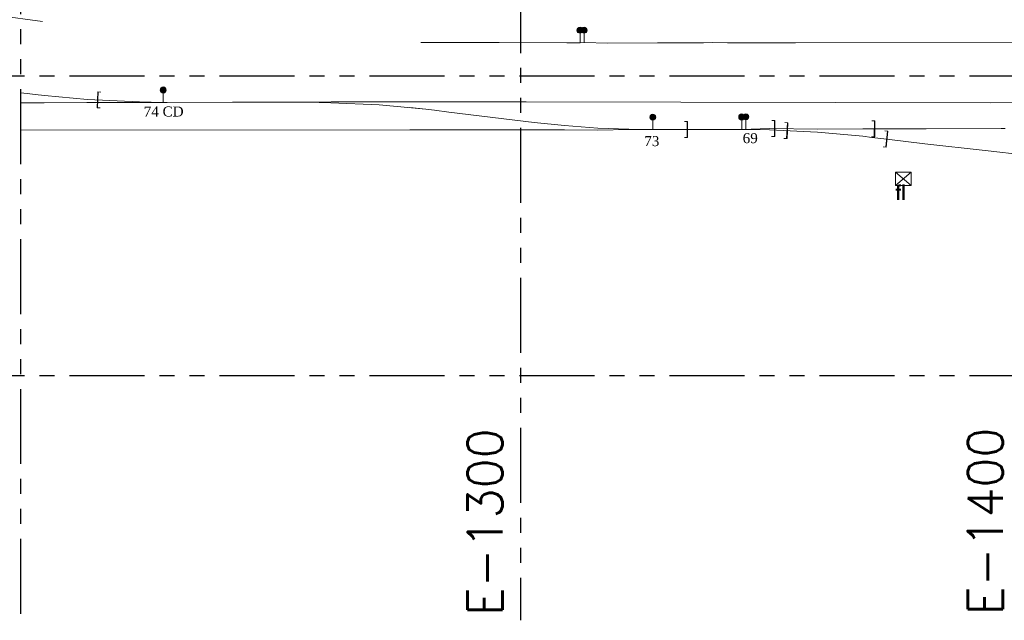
# Model space of a CAD drawing. Header units: inches. Extents: x -4968858 to -265257, y -220693 to 1871410.
# Tile 3 of 225: x -2106583 to -1909649, y 635871 to 756058. Entities that reach past the tile are written whole.
import ezdxf
from ezdxf.enums import TextEntityAlignment as Align
from ezdxf.lldxf.tags import DXFTag

# ---------------------------------------------------------------- set-up
doc = ezdxf.new("R2010")
doc.units = ezdxf.units.IN
doc.header["$MEASUREMENT"] = 0
doc.linetypes.add('PHANTOM', pattern=[2.5, 1.25, -0.25, 0.25, -0.25, 0.25, -0.25])
for name, color, linetype in [('AREA BOUNDARY', 170, 'Continuous'), ('Existing Units', 253, 'Continuous'), ('grid-20m', 53, 'Continuous'), ('text', 7, 'Continuous')]:
    doc.layers.add(name, color=color, linetype=linetype)
for name, color, linetype, lineweight in [('Existing Track', 7, 'Continuous', 9), ('FL', 150, 'Continuous', 0), ('points no.', 152, 'Continuous', 0), ('proposed work', 1, 'Continuous', 18), ('TRC', 7, 'Continuous', 9)]:
    doc.layers.add(name, color=color, linetype=linetype, lineweight=lineweight)
doc.styles.add('1MM', font='times.ttf')
doc.styles.add('PU', font='techb___.ttf', dxfattribs={"height": 3})
doc.styles.add('RS', font='romans.shx')
doc.styles.get("Standard").update_dxf_attribs({"font": 'romans.shx', "height": 1000})
tags = doc.linetypes.add('C2', pattern=[15, 10, -2, 1, -2]).pattern_tags.tags
tags[10:11] = [DXFTag(74, 4), DXFTag(75, 0), DXFTag(340, '0'), DXFTag(46, 1.0), DXFTag(50, 0.0), DXFTag(44, 0.0), DXFTag(45, 0.0)]
tags[8:9] = [DXFTag(74, 4), DXFTag(75, 0), DXFTag(340, '0'), DXFTag(46, 1.0), DXFTag(50, 0.0), DXFTag(44, 0.0), DXFTag(45, 0.0)]
tags[6:7] = [DXFTag(74, 4), DXFTag(75, 0), DXFTag(340, '0'), DXFTag(46, 1.0), DXFTag(50, 0.0), DXFTag(44, 0.0), DXFTag(45, 0.0)]
tags[4:5] = [DXFTag(74, 4), DXFTag(75, 0), DXFTag(340, '0'), DXFTag(46, 1.0), DXFTag(50, 0.0), DXFTag(44, 0.0), DXFTag(45, 0.0)]
doc.linetypes.add('OHE11', pattern='A,21.666667,["[",Standard,S=2,R=0,X=0,Y=-1],20.333333', length=42)

# ---------------------------------------------------------------- blocks, each defined once
blk = doc.blocks.new('A$C00314DE3')
at = {"layer": 'Existing Track', "color": 8}
for p, q in [((1344.79, -210.74, 91.72), (1349.85, -210.82, 91.72)), ((1349.85, -210.82, 91.72), (1359.44, -211.27, 91.72)), ((1359.44, -211.27, 91.72), (1368.5, -212.07, 91.72)), ((1368.5, -212.07, 91.72), (1370.31, -212.34, 91.72)), ((1370.31, -212.34, 91.72), (1373.33, -212.68, 91.72)), ((1373.33, -212.68, 91.72), (1380.91, -213.61, 91.72)), ((1380.91, -213.61, 91.72), (1392.94, -214.97, 91.72)), ((1392.94, -214.97, 91.72), (1401.96, -215.99, 91.72))]:
    blk.add_line(p, q, dxfattribs=at)
at = {"layer": 'FL', "color": 8}
for p, q in [((1375.01, -221.97, 93.58), (1375.01, -219.33, 93.58)), ((1375.01, -219.33, 93.58), (1378.14, -219.33, 93.58)), ((1375.01, -219.33, 93.58), (1378.14, -221.97, 93.58)), ((1375.01, -219.33, 93.58), (1378.14, -221.97, 93.58)), ((1378.14, -219.33, 93.58), (1375.01, -219.33, 93.58)), ((1375.01, -221.97, 93.58), (1378.14, -219.33, 93.58)), ((1375.01, -219.33, 93.58), (1375.01, -221.97, 93.58)), ((1378.14, -219.33, 93.58), (1375.01, -219.33, 93.58)), ((1378.14, -219.33, 93.58), (1378.14, -221.97, 93.58)), ((1378.14, -221.97, 93.58), (1378.14, -219.33, 93.58)), ((1378.14, -221.97, 93.58), (1375.01, -221.97, 93.58)), ((1378.14, -221.97, 93.58), (1375.01, -221.97, 93.58)), ((1375.01, -221.97, 93.58), (1378.14, -221.97, 93.58))]:
    blk.add_line(p, q, dxfattribs=at)
at = {"layer": 'points no.', "color": 8}
for p, q in [((1311.93, -191.5, 91.7), (1311.93, -193.39, 91.7)), ((1311.93, -191.5, 93.35), (1311.93, -193.39, 93.35)), ((1312.75, -191.49, 94.1), (1312.76, -193.39, 94.1)), ((1312.75, -191.49, 94.1), (1312.76, -193.39, 94.1)), ((1228.56, -203.46, 92.25), (1228.56, -205.36, 92.25)), ((1228.56, -203.46, 92.25), (1228.56, -205.36, 92.25)), ((1326.49, -208.9, 91.72), (1326.49, -210.79, 91.72)), ((1326.49, -208.9, 93.37), (1326.49, -210.79, 93.37)), ((1326.49, -208.9, 91.72), (1326.49, -210.79, 91.72)), ((1326.49, -208.9, 91.72), (1326.49, -210.79, 91.72)), ((1344.28, -208.83, 93.37), (1344.28, -210.73, 93.37)), ((1344.28, -208.84, 91.72), (1344.28, -210.74, 91.72)), ((1345.1, -208.82, 92.56), (1345.1, -210.72, 92.56)), ((1345.1, -208.82, 92.56), (1345.1, -210.72, 92.56))]:
    blk.add_line(p, q, dxfattribs=at)
for centre in [(1311.93, -190.89, 91.7), (1311.93, -190.89, 93.35), (1312.74, -190.89, 94.1), (1312.74, -190.89, 94.1), (1228.56, -202.86, 92.25), (1228.56, -202.86, 92.25), (1326.49, -208.29, 91.72), (1326.49, -208.29, 93.37), (1326.49, -208.29, 91.72), (1326.49, -208.29, 91.72), (1344.28, -208.23, 93.37), (1344.28, -208.24, 91.72), (1345.1, -208.22, 92.56), (1345.1, -208.22, 92.56)]:
    blk.add_circle(centre, 0.605, dxfattribs=at)
at = {"layer": 'points no.', "color": 8, "linetype": 'Continuous'}
for points in [[(1311.32, -190.89, 93.35), (1311.37, -191.12, 93.35), (1311.37, -190.66, 93.35)], [(1311.32, -190.89, 91.7), (1311.37, -191.12, 91.7), (1311.37, -190.66, 91.7)], [(1311.37, -190.66, 93.35), (1311.5, -191.32, 93.35), (1311.5, -190.46, 93.35)], [(1311.37, -190.66, 91.7), (1311.5, -191.32, 91.7), (1311.5, -190.46, 91.7)], [(1311.5, -191.32, 93.35), (1311.37, -190.66, 93.35), (1311.37, -191.12, 93.35)], [(1311.5, -191.32, 91.7), (1311.37, -190.66, 91.7), (1311.37, -191.12, 91.7)], [(1311.5, -190.46, 93.35), (1311.69, -191.45, 93.35), (1311.69, -190.33, 93.35)], [(1311.5, -190.46, 91.7), (1311.69, -191.45, 91.7), (1311.69, -190.33, 91.7)], [(1311.69, -191.45, 93.35), (1311.5, -190.46, 93.35), (1311.5, -191.32, 93.35)], [(1311.69, -191.45, 91.7), (1311.5, -190.46, 91.7), (1311.5, -191.32, 91.7)], [(1311.69, -190.33, 93.35), (1311.93, -191.5, 93.35), (1311.93, -190.29, 93.35)], [(1311.69, -190.33, 91.7), (1311.93, -191.5, 91.7), (1311.93, -190.29, 91.7)], [(1311.93, -191.5, 93.35), (1311.69, -190.33, 93.35), (1311.69, -191.45, 93.35)], [(1311.93, -191.5, 91.7), (1311.69, -190.33, 91.7), (1311.69, -191.45, 91.7)], [(1312.16, -191.45, 93.35), (1311.93, -190.29, 93.35), (1311.93, -191.5, 93.35)], [(1311.93, -190.29, 93.35), (1312.16, -191.45, 93.35), (1312.16, -190.33, 93.35)], [(1312.16, -191.45, 91.7), (1311.93, -190.29, 91.7), (1311.93, -191.5, 91.7)], [(1311.93, -190.29, 91.7), (1312.16, -191.45, 91.7), (1312.16, -190.33, 91.7)], [(1312.14, -190.89, 94.1), (1312.18, -191.12, 94.1), (1312.18, -190.66, 94.1)], [(1312.14, -190.89, 94.1), (1312.18, -191.12, 94.1), (1312.18, -190.66, 94.1)], [(1312.35, -191.32, 93.35), (1312.16, -190.33, 93.35), (1312.16, -191.45, 93.35)], [(1312.16, -190.33, 93.35), (1312.35, -191.32, 93.35), (1312.35, -190.46, 93.35)], [(1312.35, -191.32, 91.7), (1312.16, -190.33, 91.7), (1312.16, -191.45, 91.7)], [(1312.16, -190.33, 91.7), (1312.35, -191.32, 91.7), (1312.35, -190.46, 91.7)], [(1312.18, -190.66, 94.1), (1312.32, -191.32, 94.1), (1312.31, -190.46, 94.1)], [(1312.18, -190.66, 94.1), (1312.32, -191.32, 94.1), (1312.31, -190.46, 94.1)], [(1312.32, -191.32, 94.1), (1312.18, -190.66, 94.1), (1312.18, -191.12, 94.1)], [(1312.32, -191.32, 94.1), (1312.18, -190.66, 94.1), (1312.18, -191.12, 94.1)], [(1312.31, -190.46, 94.1), (1312.51, -191.45, 94.1), (1312.51, -190.33, 94.1)], [(1312.31, -190.46, 94.1), (1312.51, -191.45, 94.1), (1312.51, -190.33, 94.1)], [(1312.51, -191.45, 94.1), (1312.31, -190.46, 94.1), (1312.32, -191.32, 94.1)], [(1312.51, -191.45, 94.1), (1312.31, -190.46, 94.1), (1312.32, -191.32, 94.1)], [(1312.48, -191.12, 93.35), (1312.35, -190.46, 93.35), (1312.35, -191.32, 93.35)], [(1312.35, -190.46, 93.35), (1312.48, -191.12, 93.35), (1312.48, -190.66, 93.35)], [(1312.48, -191.12, 91.7), (1312.35, -190.46, 91.7), (1312.35, -191.32, 91.7)], [(1312.35, -190.46, 91.7), (1312.48, -191.12, 91.7), (1312.48, -190.66, 91.7)], [(1312.53, -190.89, 93.35), (1312.48, -190.66, 93.35), (1312.48, -191.12, 93.35)], [(1312.53, -190.89, 91.7), (1312.48, -190.66, 91.7), (1312.48, -191.12, 91.7)], [(1312.51, -190.33, 94.1), (1312.75, -191.49, 94.1), (1312.74, -190.28, 94.1)], [(1312.51, -190.33, 94.1), (1312.75, -191.49, 94.1), (1312.74, -190.28, 94.1)], [(1312.75, -191.49, 94.1), (1312.51, -190.33, 94.1), (1312.51, -191.45, 94.1)], [(1312.75, -191.49, 94.1), (1312.51, -190.33, 94.1), (1312.51, -191.45, 94.1)], [(1312.98, -191.44, 94.1), (1312.74, -190.28, 94.1), (1312.75, -191.49, 94.1)], [(1312.74, -190.28, 94.1), (1312.98, -191.44, 94.1), (1312.97, -190.33, 94.1)], [(1312.98, -191.44, 94.1), (1312.74, -190.28, 94.1), (1312.75, -191.49, 94.1)], [(1312.74, -190.28, 94.1), (1312.98, -191.44, 94.1), (1312.97, -190.33, 94.1)], [(1313.17, -191.31, 94.1), (1312.97, -190.33, 94.1), (1312.98, -191.44, 94.1)], [(1312.97, -190.33, 94.1), (1313.17, -191.31, 94.1), (1313.17, -190.46, 94.1)], [(1313.17, -191.31, 94.1), (1312.97, -190.33, 94.1), (1312.98, -191.44, 94.1)], [(1312.97, -190.33, 94.1), (1313.17, -191.31, 94.1), (1313.17, -190.46, 94.1)], [(1313.3, -191.11, 94.1), (1313.17, -190.46, 94.1), (1313.17, -191.31, 94.1)], [(1313.17, -190.46, 94.1), (1313.3, -191.11, 94.1), (1313.3, -190.65, 94.1)], [(1313.3, -191.11, 94.1), (1313.17, -190.46, 94.1), (1313.17, -191.31, 94.1)], [(1313.17, -190.46, 94.1), (1313.3, -191.11, 94.1), (1313.3, -190.65, 94.1)], [(1313.35, -190.88, 94.1), (1313.3, -190.65, 94.1), (1313.3, -191.11, 94.1)], [(1313.35, -190.88, 94.1), (1313.3, -190.65, 94.1), (1313.3, -191.11, 94.1)], [(1227.96, -202.86, 92.25), (1228, -203.09, 92.25), (1228, -202.63, 92.25)], [(1227.96, -202.86, 92.25), (1228, -203.09, 92.25), (1228, -202.63, 92.25)], [(1228, -202.63, 92.25), (1228.13, -203.29, 92.25), (1228.13, -202.43, 92.25)], [(1228, -202.63, 92.25), (1228.13, -203.29, 92.25), (1228.13, -202.43, 92.25)], [(1228.13, -203.29, 92.25), (1228, -202.63, 92.25), (1228, -203.09, 92.25)], [(1228.13, -203.29, 92.25), (1228, -202.63, 92.25), (1228, -203.09, 92.25)], [(1228.13, -202.43, 92.25), (1228.33, -203.42, 92.25), (1228.33, -202.3, 92.25)], [(1228.13, -202.43, 92.25), (1228.33, -203.42, 92.25), (1228.33, -202.3, 92.25)], [(1228.33, -203.42, 92.25), (1228.13, -202.43, 92.25), (1228.13, -203.29, 92.25)], [(1228.33, -203.42, 92.25), (1228.13, -202.43, 92.25), (1228.13, -203.29, 92.25)], [(1228.33, -202.3, 92.25), (1228.56, -203.46, 92.25), (1228.56, -202.25, 92.25)], [(1228.33, -202.3, 92.25), (1228.56, -203.46, 92.25), (1228.56, -202.25, 92.25)], [(1228.56, -203.46, 92.25), (1228.33, -202.3, 92.25), (1228.33, -203.42, 92.25)], [(1228.56, -203.46, 92.25), (1228.33, -202.3, 92.25), (1228.33, -203.42, 92.25)], [(1228.79, -203.42, 92.25), (1228.56, -202.25, 92.25), (1228.56, -203.46, 92.25)], [(1228.56, -202.25, 92.25), (1228.79, -203.42, 92.25), (1228.79, -202.3, 92.25)], [(1228.79, -203.42, 92.25), (1228.56, -202.25, 92.25), (1228.56, -203.46, 92.25)], [(1228.56, -202.25, 92.25), (1228.79, -203.42, 92.25), (1228.79, -202.3, 92.25)], [(1228.99, -203.29, 92.25), (1228.79, -202.3, 92.25), (1228.79, -203.42, 92.25)], [(1228.79, -202.3, 92.25), (1228.99, -203.29, 92.25), (1228.99, -202.43, 92.25)], [(1228.99, -203.29, 92.25), (1228.79, -202.3, 92.25), (1228.79, -203.42, 92.25)], [(1228.79, -202.3, 92.25), (1228.99, -203.29, 92.25), (1228.99, -202.43, 92.25)], [(1229.12, -203.09, 92.25), (1228.99, -202.43, 92.25), (1228.99, -203.29, 92.25)], [(1228.99, -202.43, 92.25), (1229.12, -203.09, 92.25), (1229.12, -202.63, 92.25)], [(1229.12, -203.09, 92.25), (1228.99, -202.43, 92.25), (1228.99, -203.29, 92.25)], [(1228.99, -202.43, 92.25), (1229.12, -203.09, 92.25), (1229.12, -202.63, 92.25)], [(1229.17, -202.86, 92.25), (1229.12, -202.63, 92.25), (1229.12, -203.09, 92.25)], [(1229.17, -202.86, 92.25), (1229.12, -202.63, 92.25), (1229.12, -203.09, 92.25)], [(1325.89, -208.29, 91.72), (1325.94, -208.52, 91.72), (1325.94, -208.06, 91.72)], [(1325.89, -208.29, 91.72), (1325.94, -208.52, 91.72), (1325.94, -208.06, 91.72)], [(1325.89, -208.29, 93.37), (1325.94, -208.52, 93.37), (1325.94, -208.06, 93.37)], [(1325.89, -208.29, 91.72), (1325.94, -208.52, 91.72), (1325.94, -208.06, 91.72)], [(1325.94, -208.06, 91.72), (1326.07, -208.72, 91.72), (1326.07, -207.86, 91.72)], [(1325.94, -208.06, 91.72), (1326.07, -208.72, 91.72), (1326.07, -207.86, 91.72)], [(1325.94, -208.06, 93.37), (1326.07, -208.72, 93.37), (1326.07, -207.86, 93.37)], [(1325.94, -208.06, 91.72), (1326.07, -208.72, 91.72), (1326.07, -207.86, 91.72)], [(1326.07, -208.72, 91.72), (1325.94, -208.06, 91.72), (1325.94, -208.52, 91.72)], [(1326.07, -208.72, 91.72), (1325.94, -208.06, 91.72), (1325.94, -208.52, 91.72)], [(1326.07, -208.72, 93.37), (1325.94, -208.06, 93.37), (1325.94, -208.52, 93.37)], [(1326.07, -208.72, 91.72), (1325.94, -208.06, 91.72), (1325.94, -208.52, 91.72)], [(1326.07, -207.86, 91.72), (1326.26, -208.85, 91.72), (1326.26, -207.73, 91.72)], [(1326.07, -207.86, 91.72), (1326.26, -208.85, 91.72), (1326.26, -207.73, 91.72)], [(1326.07, -207.86, 93.37), (1326.26, -208.85, 93.37), (1326.26, -207.73, 93.37)], [(1326.07, -207.86, 91.72), (1326.26, -208.85, 91.72), (1326.26, -207.73, 91.72)], [(1326.26, -208.85, 91.72), (1326.07, -207.86, 91.72), (1326.07, -208.72, 91.72)], [(1326.26, -208.85, 91.72), (1326.07, -207.86, 91.72), (1326.07, -208.72, 91.72)], [(1326.26, -208.85, 93.37), (1326.07, -207.86, 93.37), (1326.07, -208.72, 93.37)], [(1326.26, -208.85, 91.72), (1326.07, -207.86, 91.72), (1326.07, -208.72, 91.72)], [(1326.26, -207.73, 91.72), (1326.49, -208.9, 91.72), (1326.49, -207.69, 91.72)], [(1326.26, -207.73, 91.72), (1326.49, -208.9, 91.72), (1326.49, -207.69, 91.72)], [(1326.26, -207.73, 93.37), (1326.49, -208.9, 93.37), (1326.49, -207.69, 93.37)], [(1326.26, -207.73, 91.72), (1326.49, -208.9, 91.72), (1326.49, -207.69, 91.72)], [(1326.49, -208.9, 91.72), (1326.26, -207.73, 91.72), (1326.26, -208.85, 91.72)], [(1326.49, -208.9, 91.72), (1326.26, -207.73, 91.72), (1326.26, -208.85, 91.72)], [(1326.49, -208.9, 93.37), (1326.26, -207.73, 93.37), (1326.26, -208.85, 93.37)], [(1326.49, -208.9, 91.72), (1326.26, -207.73, 91.72), (1326.26, -208.85, 91.72)], [(1326.73, -208.85, 91.72), (1326.49, -207.69, 91.72), (1326.49, -208.9, 91.72)], [(1326.49, -207.69, 91.72), (1326.73, -208.85, 91.72), (1326.73, -207.73, 91.72)], [(1326.73, -208.85, 91.72), (1326.49, -207.69, 91.72), (1326.49, -208.9, 91.72)], [(1326.49, -207.69, 91.72), (1326.73, -208.85, 91.72), (1326.73, -207.73, 91.72)], [(1326.73, -208.85, 93.37), (1326.49, -207.69, 93.37), (1326.49, -208.9, 93.37)], [(1326.49, -207.69, 93.37), (1326.73, -208.85, 93.37), (1326.73, -207.73, 93.37)], [(1326.73, -208.85, 91.72), (1326.49, -207.69, 91.72), (1326.49, -208.9, 91.72)], [(1326.49, -207.69, 91.72), (1326.73, -208.85, 91.72), (1326.73, -207.73, 91.72)], [(1326.92, -208.72, 91.72), (1326.73, -207.73, 91.72), (1326.73, -208.85, 91.72)], [(1326.73, -207.73, 91.72), (1326.92, -208.72, 91.72), (1326.92, -207.86, 91.72)], [(1326.92, -208.72, 91.72), (1326.73, -207.73, 91.72), (1326.73, -208.85, 91.72)], [(1326.73, -207.73, 91.72), (1326.92, -208.72, 91.72), (1326.92, -207.86, 91.72)], [(1326.92, -208.72, 93.37), (1326.73, -207.73, 93.37), (1326.73, -208.85, 93.37)], [(1326.73, -207.73, 93.37), (1326.92, -208.72, 93.37), (1326.92, -207.86, 93.37)], [(1326.92, -208.72, 91.72), (1326.73, -207.73, 91.72), (1326.73, -208.85, 91.72)], [(1326.73, -207.73, 91.72), (1326.92, -208.72, 91.72), (1326.92, -207.86, 91.72)], [(1327.05, -208.52, 91.72), (1326.92, -207.86, 91.72), (1326.92, -208.72, 91.72)], [(1326.92, -207.86, 91.72), (1327.05, -208.52, 91.72), (1327.05, -208.06, 91.72)], [(1327.05, -208.52, 91.72), (1326.92, -207.86, 91.72), (1326.92, -208.72, 91.72)], [(1326.92, -207.86, 91.72), (1327.05, -208.52, 91.72), (1327.05, -208.06, 91.72)], [(1327.05, -208.52, 93.37), (1326.92, -207.86, 93.37), (1326.92, -208.72, 93.37)], [(1326.92, -207.86, 93.37), (1327.05, -208.52, 93.37), (1327.05, -208.06, 93.37)], [(1327.05, -208.52, 91.72), (1326.92, -207.86, 91.72), (1326.92, -208.72, 91.72)], [(1326.92, -207.86, 91.72), (1327.05, -208.52, 91.72), (1327.05, -208.06, 91.72)], [(1327.1, -208.29, 91.72), (1327.05, -208.06, 91.72), (1327.05, -208.52, 91.72)], [(1327.1, -208.29, 91.72), (1327.05, -208.06, 91.72), (1327.05, -208.52, 91.72)], [(1327.1, -208.29, 93.37), (1327.05, -208.06, 93.37), (1327.05, -208.52, 93.37)], [(1327.1, -208.29, 91.72), (1327.05, -208.06, 91.72), (1327.05, -208.52, 91.72)], [(1343.67, -208.23, 93.37), (1343.72, -208.46, 93.37), (1343.72, -208, 93.37)], [(1343.67, -208.24, 91.72), (1343.72, -208.47, 91.72), (1343.72, -208.01, 91.72)], [(1343.72, -208, 93.37), (1343.85, -208.66, 93.37), (1343.85, -207.8, 93.37)], [(1343.72, -208.01, 91.72), (1343.85, -208.67, 91.72), (1343.85, -207.81, 91.72)], [(1343.85, -208.66, 93.37), (1343.72, -208, 93.37), (1343.72, -208.46, 93.37)], [(1343.85, -208.67, 91.72), (1343.72, -208.01, 91.72), (1343.72, -208.47, 91.72)], [(1343.85, -207.8, 93.37), (1344.04, -208.79, 93.37), (1344.04, -207.67, 93.37)], [(1343.85, -207.81, 91.72), (1344.04, -208.8, 91.72), (1344.04, -207.68, 91.72)], [(1344.04, -208.79, 93.37), (1343.85, -207.8, 93.37), (1343.85, -208.66, 93.37)], [(1344.04, -208.8, 91.72), (1343.85, -207.81, 91.72), (1343.85, -208.67, 91.72)], [(1344.04, -207.67, 93.37), (1344.28, -208.83, 93.37), (1344.28, -207.62, 93.37)], [(1344.04, -207.68, 91.72), (1344.28, -208.84, 91.72), (1344.28, -207.63, 91.72)], [(1344.28, -208.83, 93.37), (1344.04, -207.67, 93.37), (1344.04, -208.79, 93.37)], [(1344.28, -208.84, 91.72), (1344.04, -207.68, 91.72), (1344.04, -208.8, 91.72)], [(1344.51, -208.79, 93.37), (1344.28, -207.62, 93.37), (1344.28, -208.83, 93.37)], [(1344.28, -207.62, 93.37), (1344.51, -208.79, 93.37), (1344.51, -207.67, 93.37)], [(1344.51, -208.8, 91.72), (1344.28, -207.63, 91.72), (1344.28, -208.84, 91.72)], [(1344.28, -207.63, 91.72), (1344.51, -208.8, 91.72), (1344.51, -207.68, 91.72)], [(1344.49, -208.22, 92.56), (1344.54, -208.45, 92.56), (1344.54, -207.98, 92.56)], [(1344.49, -208.22, 92.56), (1344.54, -208.45, 92.56), (1344.54, -207.98, 92.56)], [(1344.7, -208.66, 93.37), (1344.51, -207.67, 93.37), (1344.51, -208.79, 93.37)], [(1344.51, -207.67, 93.37), (1344.7, -208.66, 93.37), (1344.7, -207.8, 93.37)], [(1344.7, -208.67, 91.72), (1344.51, -207.68, 91.72), (1344.51, -208.8, 91.72)], [(1344.51, -207.68, 91.72), (1344.7, -208.67, 91.72), (1344.7, -207.81, 91.72)], [(1344.54, -207.98, 92.56), (1344.67, -208.64, 92.56), (1344.67, -207.79, 92.56)], [(1344.54, -207.98, 92.56), (1344.67, -208.64, 92.56), (1344.67, -207.79, 92.56)], [(1344.67, -208.64, 92.56), (1344.54, -207.98, 92.56), (1344.54, -208.45, 92.56)], [(1344.67, -208.64, 92.56), (1344.54, -207.98, 92.56), (1344.54, -208.45, 92.56)], [(1344.67, -207.79, 92.56), (1344.87, -208.78, 92.56), (1344.87, -207.66, 92.56)], [(1344.67, -207.79, 92.56), (1344.87, -208.78, 92.56), (1344.87, -207.66, 92.56)], [(1344.87, -208.78, 92.56), (1344.67, -207.79, 92.56), (1344.67, -208.64, 92.56)], [(1344.87, -208.78, 92.56), (1344.67, -207.79, 92.56), (1344.67, -208.64, 92.56)], [(1344.83, -208.46, 93.37), (1344.7, -207.8, 93.37), (1344.7, -208.66, 93.37)], [(1344.7, -207.8, 93.37), (1344.83, -208.46, 93.37), (1344.83, -208, 93.37)], [(1344.83, -208.47, 91.72), (1344.7, -207.81, 91.72), (1344.7, -208.67, 91.72)], [(1344.7, -207.81, 91.72), (1344.83, -208.47, 91.72), (1344.83, -208.01, 91.72)], [(1344.88, -208.23, 93.37), (1344.83, -208, 93.37), (1344.83, -208.46, 93.37)], [(1344.88, -208.24, 91.72), (1344.83, -208.01, 91.72), (1344.83, -208.47, 91.72)], [(1344.87, -207.66, 92.56), (1345.1, -208.82, 92.56), (1345.1, -207.61, 92.56)], [(1344.87, -207.66, 92.56), (1345.1, -208.82, 92.56), (1345.1, -207.61, 92.56)], [(1345.1, -208.82, 92.56), (1344.87, -207.66, 92.56), (1344.87, -208.78, 92.56)], [(1345.1, -208.82, 92.56), (1344.87, -207.66, 92.56), (1344.87, -208.78, 92.56)], [(1345.33, -208.78, 92.56), (1345.1, -207.61, 92.56), (1345.1, -208.82, 92.56)], [(1345.1, -207.61, 92.56), (1345.33, -208.78, 92.56), (1345.33, -207.66, 92.56)], [(1345.33, -208.78, 92.56), (1345.1, -207.61, 92.56), (1345.1, -208.82, 92.56)], [(1345.1, -207.61, 92.56), (1345.33, -208.78, 92.56), (1345.33, -207.66, 92.56)], [(1345.53, -208.64, 92.56), (1345.33, -207.66, 92.56), (1345.33, -208.78, 92.56)], [(1345.33, -207.66, 92.56), (1345.53, -208.64, 92.56), (1345.53, -207.79, 92.56)], [(1345.53, -208.64, 92.56), (1345.33, -207.66, 92.56), (1345.33, -208.78, 92.56)], [(1345.33, -207.66, 92.56), (1345.53, -208.64, 92.56), (1345.53, -207.79, 92.56)], [(1345.66, -208.45, 92.56), (1345.53, -207.79, 92.56), (1345.53, -208.64, 92.56)], [(1345.53, -207.79, 92.56), (1345.66, -208.45, 92.56), (1345.66, -207.98, 92.56)], [(1345.66, -208.45, 92.56), (1345.53, -207.79, 92.56), (1345.53, -208.64, 92.56)], [(1345.53, -207.79, 92.56), (1345.66, -208.45, 92.56), (1345.66, -207.98, 92.56)], [(1345.7, -208.22, 92.56), (1345.66, -207.98, 92.56), (1345.66, -208.45, 92.56)], [(1345.7, -208.22, 92.56), (1345.66, -207.98, 92.56), (1345.66, -208.45, 92.56)]]:
    blk.add_solid(points, dxfattribs=at)
at = {"layer": 'TRC', "color": 8}
for p, q in [((1295.79, -193.38, 95.15), (1280.1, -193.32, 95.15)), ((1309.32, -193.41, 95.15), (1295.79, -193.38, 95.15)), ((1311.93, -193.39, 95.15), (1309.32, -193.41, 95.15)), ((1312.74, -193.37, 95.15), (1311.93, -193.39, 95.15)), ((1317.49, -193.47, 95.15), (1312.74, -193.37, 95.15)), ((1327.45, -193.43, 95.15), (1317.49, -193.47, 95.15)), ((1336.6, -193.39, 95.15), (1327.45, -193.43, 95.15)), ((1338.45, -193.38, 95.15), (1336.6, -193.39, 95.15)), ((1341.46, -193.39, 95.15), (1338.45, -193.38, 95.15)), ((1355, -193.39, 95.15), (1341.46, -193.39, 95.15)), ((1406.97, -193.35, 95.15), (1355, -193.39, 95.15)), ((1201.33, -203.54, 92.25), (1200, -203.39, 92.25)), ((1202.96, -203.74, 92.25), (1201.33, -203.54, 92.25)), ((1204.81, -203.96, 92.25), (1202.96, -203.74, 92.25)), ((1213.41, -204.74, 92.25), (1204.81, -203.96, 92.25)), ((1223.83, -205.23, 92.25), (1213.41, -204.74, 92.25)), ((1202.93, -205.42, 92.25), (1200, -205.45, 92.25)), ((1204.74, -205.42, 92.25), (1202.93, -205.42, 92.25)), ((1213.31, -205.38, 92.25), (1204.74, -205.42, 92.25)), ((1223.77, -205.37, 92.25), (1213.31, -205.38, 92.25)), ((1228.56, -205.36, 92.25), (1223.77, -205.37, 92.25)), ((1228.56, -205.36, 92.25), (1223.83, -205.23, 92.25)), ((1228.56, -205.36, 92.25), (1229.36, -205.37, 92.25)), ((1229.36, -205.37, 92.25), (1242.39, -205.32, 92.25)), ((1242.39, -205.32, 92.25), (1256.64, -205.31, 92.25)), ((1256.64, -205.31, 92.25), (1257.39, -205.31, 92.25)), ((1257.39, -205.31, 92.25), (1262.13, -205.25, 92.25)), ((1262.08, -205.41, 92.48), (1257.39, -205.31, 92.48)), ((1271.77, -205.81, 92.48), (1262.08, -205.41, 92.48)), ((1262.13, -205.25, 92.25), (1271.83, -205.25, 92.25)), ((1281.11, -206.7, 92.48), (1271.77, -205.81, 92.48)), ((1271.83, -205.25, 92.25), (1280.99, -205.22, 92.25)), ((1277.9, -205.23, 92.25), (1280.99, -205.22, 92.25)), ((1280.99, -205.22, 92.25), (1282.89, -205.23, 92.25)), ((1280.99, -205.22, 92.25), (1282.89, -205.23, 92.25)), ((1282.8, -206.92, 92.48), (1281.11, -206.7, 92.48)), ((1282.89, -205.23, 92.25), (1285.83, -205.23, 92.25)), ((1282.89, -205.23, 92.25), (1285.83, -205.23, 92.25)), ((1285.83, -205.23, 92.25), (1301.17, -205.23, 92.25)), ((1285.83, -205.23, 92.25), (1301.17, -205.23, 92.25)), ((1301.17, -205.23, 92.25), (1394.02, -205.41, 92.25)), ((1301.17, -205.23, 92.25), (1394.02, -205.41, 92.25)), ((1394.02, -205.41, 92.25), (1400.42, -205.33, 92.25)), ((1394.02, -205.41, 92.25), (1400.42, -205.33, 92.25)), ((1285.71, -207.28, 92.48), (1282.8, -206.92, 92.48)), ((1302.76, -209.35, 92.48), (1285.71, -207.28, 92.48)), ((1308.8, -209.99, 92.48), (1302.76, -209.35, 92.48)), ((1315.47, -210.46, 92.48), (1308.8, -209.99, 92.48)), ((1321.72, -210.7, 92.48), (1315.47, -210.46, 92.48)), ((1326.49, -210.79, 92.48), (1321.72, -210.7, 92.48)), ((1344.28, -210.73, 92.56), (1349.83, -210.58, 92.56)), ((1349.83, -210.58, 92.56), (1359.47, -210.66, 92.56)), ((1359.47, -210.66, 92.56), (1368.53, -210.65, 92.56)), ((1368.53, -210.65, 92.56), (1370.36, -210.6, 92.56)), ((1370.36, -210.6, 92.56), (1373.32, -210.64, 92.56)), ((1373.32, -210.64, 92.56), (1381.14, -210.64, 92.56)), ((1381.14, -210.64, 92.56), (1396.15, -210.56, 92.56)), ((1396.15, -210.56, 92.56), (1396.98, -210.59, 92.56)), ((1200, -210.86, 91.72), (1300.65, -210.8, 91.72)), ((1300.65, -210.8, 91.72), (1302.49, -210.84, 91.72)), ((1302.49, -210.84, 91.72), (1308.84, -210.83, 91.72)), ((1308.84, -210.83, 91.72), (1315.52, -210.86, 91.72)), ((1315.52, -210.86, 91.72), (1321.71, -210.79, 91.72)), ((1321.71, -210.79, 91.72), (1326.49, -210.79, 91.72)), ((1326.49, -210.79, 91.72), (1327.3, -210.79, 91.72)), ((1327.3, -210.79, 91.72), (1336.32, -210.76, 91.72)), ((1336.32, -210.76, 91.72), (1344.28, -210.73, 91.72)), ((1344.28, -210.73, 91.72), (1349.85, -210.82, 91.72)), ((1349.85, -210.82, 91.72), (1359.44, -211.27, 91.72)), ((1359.44, -211.27, 91.72), (1368.5, -212.07, 91.72)), ((1368.5, -212.07, 91.72), (1370.31, -212.34, 91.72)), ((1370.31, -212.34, 91.72), (1373.33, -212.68, 91.72)), ((1373.33, -212.68, 91.72), (1380.91, -213.61, 91.72)), ((1380.91, -213.61, 91.72), (1392.94, -214.97, 91.72)), ((1392.94, -214.97, 91.72), (1401.96, -215.99, 91.72))]:
    blk.add_line(p, q, dxfattribs=at)
at = {"layer": 'TRC', "color": 8, "linetype": 'OHE11'}
for p, q in [((1201.33, -203.54, 92.25), (1200, -203.39, 92.25)), ((1202.96, -203.74, 92.25), (1201.33, -203.54, 92.25)), ((1204.81, -203.96, 92.25), (1202.96, -203.74, 92.25)), ((1213.41, -204.74, 92.25), (1204.81, -203.96, 92.25)), ((1223.83, -205.23, 92.25), (1213.41, -204.74, 92.25)), ((1202.93, -205.42, 92.25), (1200, -205.45, 92.25)), ((1204.74, -205.42, 92.25), (1202.93, -205.42, 92.25)), ((1213.31, -205.38, 92.25), (1204.74, -205.42, 92.25)), ((1223.77, -205.37, 92.25), (1213.31, -205.38, 92.25)), ((1228.56, -205.36, 92.25), (1223.77, -205.37, 92.25)), ((1228.56, -205.36, 92.25), (1223.83, -205.23, 92.25)), ((1228.56, -205.36, 92.25), (1229.36, -205.37, 92.25)), ((1229.36, -205.37, 92.25), (1242.39, -205.32, 92.25)), ((1242.39, -205.32, 92.25), (1256.64, -205.31, 92.25)), ((1256.64, -205.31, 92.25), (1257.39, -205.31, 92.25)), ((1257.39, -205.31, 92.25), (1262.13, -205.25, 92.25)), ((1262.13, -205.25, 92.25), (1271.83, -205.25, 92.25)), ((1271.83, -205.25, 92.25), (1277.9, -205.23, 92.25)), ((1281.11, -206.7, 92.48), (1277.9, -206.39, 92.48)), ((1282.8, -206.92, 92.48), (1281.11, -206.7, 92.48)), ((1285.71, -207.28, 92.48), (1282.8, -206.92, 92.48)), ((1302.76, -209.35, 92.48), (1285.71, -207.28, 92.48)), ((1308.8, -209.99, 92.48), (1302.76, -209.35, 92.48)), ((1315.47, -210.46, 92.48), (1308.8, -209.99, 92.48)), ((1321.72, -210.7, 92.48), (1315.47, -210.46, 92.48)), ((1326.49, -210.79, 92.48), (1321.72, -210.7, 92.48)), ((1277.9, -210.81, 91.72), (1300.65, -210.8, 91.72)), ((1300.65, -210.8, 91.72), (1302.49, -210.84, 91.72)), ((1302.49, -210.84, 91.72), (1308.84, -210.83, 91.72)), ((1308.84, -210.83, 91.72), (1315.52, -210.86, 91.72)), ((1315.52, -210.86, 91.72), (1321.71, -210.79, 91.72)), ((1321.71, -210.79, 91.72), (1326.49, -210.79, 91.72)), ((1326.49, -210.79, 91.72), (1327.3, -210.79, 91.72)), ((1327.3, -210.79, 91.72), (1336.32, -210.76, 91.72)), ((1336.32, -210.76, 91.72), (1344.28, -210.73, 91.72)), ((1344.28, -210.73, 91.72), (1344.79, -210.74, 91.72))]:
    blk.add_line(p, q, dxfattribs=at)
at = {"layer": 'points no.', "color": 8, "style": '1MM'}
for s, p in [('74 CD', (1224.67, -208.16)), ('73', (1324.78, -214.08, -0.53)), ('69', (1344.47, -213.49, 0.31))]:
    blk.add_text(s, height=2, dxfattribs=at).set_placement(p)
at = {"layer": 'proposed work', "color": 8}
for rotation, p in [(357.3123, (1215.67, -204.84, 91.25)), (180.1621, (1333.16, -210.77, 90.72)), (179.5417, (1350.63, -210.59, 91.56)), (177.2956, (1353.15, -210.98, 90.72)), (179.2858, (1370.62, -210.6, 91.56)), (173.5158, (1373.08, -212.65, 90.72))]:
    blk.add_text('[', height=2.1, rotation=rotation, dxfattribs=at).set_placement(p, align=Align.MIDDLE)
at = {"layer": 'text', "color": 8, "style": 'PU'}
blk.add_text('fl', height=3, rotation=0.3159, dxfattribs=at).set_placement((1375.02, -224.9, 93.58))

msp = doc.modelspace()

# ---------------------------------------------------------------- linework, layer by layer
at = {"layer": 'Existing Units', "color": 8, "lineweight": 15, "ltscale": 0.08}
msp.add_line((-2283632.7, 780068.3), (-2102017.9, 755700.6), dxfattribs=at)
at = {"layer": 'grid-20m', "linetype": 'PHANTOM', "ltscale": 12000}
for p, q in [((-2006442.1, 1754389.9), (-2006442.1, 635870.7)), ((-2106442.1, 892152.8), (-2106442.1, 635870.7)), ((-2426613.7, 744843.6), (-488163.4, 744843.6)), ((-2426613.7, 684843.6), (-488163.4, 684843.6))]:
    msp.add_line(p, q, dxfattribs=at)

# ---------------------------------------------------------------- block references
at = {"layer": 'AREA BOUNDARY', "color": 11, "linetype": 'C2', "ltscale": 2000, "xscale": 1000, "yscale": 1000, "zscale": 1000}
msp.add_blockref('A$C00314DE3', (-3306442.1, 944843.6), dxfattribs=at)

# ---------------------------------------------------------------- texts
at = {"layer": 'text', "style": 'RS'}
for s, p in [('E-1300', (-2010014.6, 636756.5, 524661)), ('E-1400', (-1909958, 636930.9, 524661))]:
    msp.add_text(s, height=7000, rotation=90, dxfattribs=at).set_placement(p)

doc.saveas('drawing.dxf')
